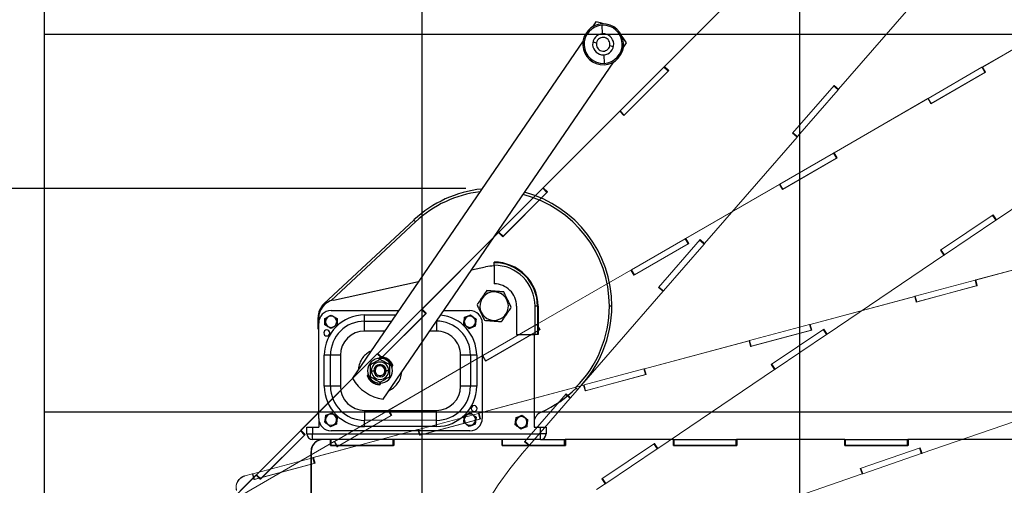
# Paper-space layout 'Sheet9' of a CAD drawing. Header units: inches. Extents: x 2.34 to 9.39, y 0.52 to 7.47.
# Tile 28 of 32: x 4.06 to 5.8, y 5.19 to 6.01. Entities that reach past the tile are written whole.
import ezdxf

# ---------------------------------------------------------------- set-up
doc = ezdxf.new("R2010")
doc.units = ezdxf.units.IN
doc.header["$MEASUREMENT"] = 0
doc.linetypes.add('PHANTOM', pattern=[0.5, 0.25, -0.05, 0.05, -0.05, 0.05, -0.05])
doc.layers.add('FORMAT', color=7, linetype='Continuous')
doc.styles.add('SLDTEXTSTYLE0', font='TXT', dxfattribs={"width": 0.75})
doc.dimstyles.new('SLDDIMSTYLE11', dxfattribs={"dimtxt": 0.104167, "dimasz": 0.13, "dimexe": 0, "dimexo": 0.0625, "dimgap": 0.026042, "dimtad": 0, "dimtih": 1, "dimtoh": 1, "dimdec": 1, "dimlfac": 18, "dimrnd": 1e-09, "dimzin": 12, "dimdsep": 46, "dimtxsty": 'SLDTEXTSTYLE0', "dimsah": 1, "dimcen": 0.09, "dimadec": 0, "dimazin": 3, "dimtfac": 1, "dimtdec": 1, "dimtofl": 0, "dimtmove": 0, "dimatfit": 3, "dimfxl": 1, "dimfrac": 2, "dimtolj": 1, "dimtzin": 12, "dimarcsym": 0})

# ---------------------------------------------------------------- blocks, each defined once
blk = doc.blocks.new('_D_76')
at = {"layer": 'FORMAT', "color": 7}
for p, q in [((5.9692, 6.7509), (3.1807, 6.7509)), ((3.3057, 6.7509), (3.3057, 5.1785)), ((3.1518, 5.1574), (3.1201, 5.1574)), ((3.1201, 5.1574), (3.1201, 4.9919)), ((3.4596, 5.1574), (3.4913, 5.1574)), ((3.4913, 5.1574), (3.4913, 4.9919)), ((3.1201, 4.9919), (3.1518, 4.9919)), ((3.4913, 4.9919), (3.4596, 4.9919)), ((3.3057, 1.9861), (3.3057, 4.8319)), ((4.0576, 1.9861), (3.1807, 1.9861))]:
    blk.add_line(p, q, dxfattribs=at)
for points in [[(3.3057, 6.7509), (3.2857, 6.6209), (3.3257, 6.6209)], [(3.3057, 1.9861), (3.3257, 2.1161), (3.2857, 2.1161)]]:
    blk.add_solid(points, dxfattribs=at)
at = {"layer": 'FORMAT', "color": 7, "char_height": 0.10417, "attachment_point": 1, "style": 'SLDTEXTSTYLE0'}
for s, insert in [('2178', (3.1518, 5.1261)), ('85.8', (3.1711, 4.9661))]:
    blk.add_mtext(s, dxfattribs=dict(at, insert=insert))
blk = doc.blocks.new('_D_78')
at = {"layer": 'FORMAT', "color": 7}
for p, q in [((4.8516, 5.714), (3.553, 5.714)), ((3.678, 5.714), (3.678, 4.5406)), ((3.524, 4.5195), (3.4923, 4.5195)), ((3.4923, 4.5195), (3.4923, 4.354)), ((3.8319, 4.5195), (3.8636, 4.5195)), ((3.8636, 4.5195), (3.8636, 4.354)), ((3.4923, 4.354), (3.524, 4.354)), ((3.8636, 4.354), (3.8319, 4.354)), ((3.678, 1.9861), (3.678, 4.194)), ((4.0576, 1.9861), (3.553, 1.9861))]:
    blk.add_line(p, q, dxfattribs=at)
for points in [[(3.678, 5.714), (3.658, 5.584), (3.698, 5.584)], [(3.678, 1.9861), (3.698, 2.1161), (3.658, 2.1161)]]:
    blk.add_solid(points, dxfattribs=at)
at = {"layer": 'FORMAT', "color": 7, "char_height": 0.10417, "attachment_point": 1, "style": 'SLDTEXTSTYLE0'}
for s, insert in [('1704', (3.524, 4.4883)), ('67.1', (3.5433, 4.3283))]:
    blk.add_mtext(s, dxfattribs=dict(at, insert=insert))

psp = doc.layouts.new('Sheet9')

# ---------------------------------------------------------------- linework, layer by layer
at = {"color": 7, "linetype": 'Continuous'}
for p, q in [((4.10756, 1.98613), (4.10756, 7.31946)), ((4.77422, 1.98613), (4.77422, 7.31946)), ((5.44089, 1.98613), (5.44089, 7.31946)), ((4.10756, 5.98613), (7.44089, 5.98613)), ((4.10756, 5.31946), (7.44089, 5.31946))]:
    psp.add_line(p, q, dxfattribs=at)
at = {"color": 7, "linetype": 'PHANTOM', "lineweight": 18}
for p, q in [((5.50951, 5.88879), (5.67275, 6.07658)), ((5.33703, 6.06377), (5.20206, 5.92881)), ((5.33725, 6.06399), (5.20229, 5.92903)), ((5.92891, 6.02345), (5.76362, 5.92802)), ((5.92918, 6.02361), (5.76389, 5.92818)), ((5.12399, 5.85073), (5.20134, 5.92809)), ((5.20134, 5.92809), (5.20191, 5.92866)), ((5.20871, 5.92072), (5.20134, 5.92809)), ((5.20206, 5.92881), (5.20191, 5.92866)), ((5.20928, 5.92129), (5.20191, 5.92866)), ((5.20206, 5.92881), (5.20229, 5.92903)), ((5.20206, 5.92881), (5.20943, 5.92144)), ((5.20229, 5.92903), (5.20966, 5.92167)), ((5.66799, 5.87281), (5.76273, 5.92751)), ((5.76273, 5.92751), (5.76343, 5.92791)), ((5.76794, 5.91849), (5.76273, 5.92751)), ((5.76362, 5.92802), (5.76343, 5.92791)), ((5.76864, 5.91889), (5.76343, 5.92791)), ((5.76362, 5.92802), (5.76389, 5.92818)), ((5.76362, 5.92802), (5.76882, 5.919)), ((5.76389, 5.92818), (5.7691, 5.91916)), ((5.20966, 5.92167), (5.13065, 5.84267)), ((5.13135, 5.84337), (5.20871, 5.92072)), ((5.20871, 5.92072), (5.20928, 5.92129)), ((5.20943, 5.92144), (5.20928, 5.92129)), ((5.20943, 5.92144), (5.20966, 5.92167)), ((5.7691, 5.91916), (5.67234, 5.86329)), ((5.6732, 5.86379), (5.76794, 5.91849)), ((5.76794, 5.91849), (5.76864, 5.91889)), ((5.76882, 5.919), (5.76864, 5.91889)), ((5.76882, 5.919), (5.7691, 5.91916)), ((5.42836, 5.81131), (5.50165, 5.89563)), ((5.50864, 5.8878), (5.50078, 5.89463)), ((5.50917, 5.88841), (5.50131, 5.89524)), ((5.50165, 5.89563), (5.50951, 5.88879)), ((5.43687, 5.80524), (5.50864, 5.8878)), ((5.50864, 5.8878), (5.50917, 5.88841)), ((5.50917, 5.88841), (5.5094, 5.88868)), ((5.50929, 5.88857), (5.50951, 5.88879)), ((5.66686, 5.87216), (5.50157, 5.77673)), ((5.66714, 5.87232), (5.50184, 5.77688)), ((5.66713, 5.87232), (5.66686, 5.87216)), ((5.66686, 5.87216), (5.66714, 5.87232)), ((5.66713, 5.87232), (5.66725, 5.87238)), ((5.66713, 5.87231), (5.66713, 5.87232)), ((5.67234, 5.86329), (5.66714, 5.87232)), ((5.66725, 5.87238), (5.66799, 5.87281)), ((5.67246, 5.86336), (5.66725, 5.87238)), ((5.6732, 5.86379), (5.66799, 5.87281)), ((5.67234, 5.8633), (5.67246, 5.86336)), ((5.67235, 5.8633), (5.67234, 5.8633)), ((5.67246, 5.86336), (5.6732, 5.86379)), ((5.12306, 5.84981), (4.9881, 5.71485)), ((5.12329, 5.85003), (4.98833, 5.71507)), ((5.12329, 5.85003), (5.12306, 5.84981)), ((5.12306, 5.84981), (5.12329, 5.85003)), ((5.12329, 5.85003), (5.12338, 5.85013)), ((5.12329, 5.85003), (5.12329, 5.85003)), ((5.13065, 5.84267), (5.12329, 5.85003)), ((5.12338, 5.85013), (5.12399, 5.85073)), ((5.13075, 5.84276), (5.12338, 5.85013)), ((5.13135, 5.84337), (5.12399, 5.85073)), ((5.13065, 5.84267), (5.13075, 5.84276)), ((5.13066, 5.84267), (5.13065, 5.84267)), ((5.13075, 5.84276), (5.13135, 5.84337)), ((5.43622, 5.80447), (5.42836, 5.81131)), ((5.43622, 5.80449), (5.42837, 5.81132)), ((5.43631, 5.80459), (5.42845, 5.81142)), ((5.43687, 5.80524), (5.42902, 5.81207)), ((5.43631, 5.80459), (5.43687, 5.80524)), ((5.27298, 5.61668), (5.43622, 5.80447)), ((5.43621, 5.80448), (5.43622, 5.80449)), ((5.43622, 5.80449), (5.43631, 5.80459)), ((5.78818, 5.6585), (5.99446, 5.79765)), ((5.40594, 5.72152), (5.50068, 5.77622)), ((5.50068, 5.77622), (5.50138, 5.77662)), ((5.50589, 5.76719), (5.50068, 5.77622)), ((5.50157, 5.77673), (5.50138, 5.77662)), ((5.50659, 5.7676), (5.50138, 5.77662)), ((5.50157, 5.77673), (5.50184, 5.77688)), ((5.50157, 5.77673), (5.50677, 5.7677)), ((5.50184, 5.77688), (5.50705, 5.76786)), ((5.50705, 5.76786), (5.41029, 5.712)), ((5.41115, 5.7125), (5.50589, 5.76719)), ((5.50589, 5.76719), (5.50659, 5.7676)), ((5.50677, 5.7677), (5.50659, 5.7676)), ((5.50677, 5.7677), (5.50705, 5.76786)), ((5.40481, 5.72086), (5.23952, 5.62543)), ((5.40509, 5.72102), (5.23979, 5.62559)), ((5.40509, 5.72102), (5.40481, 5.72086)), ((5.40481, 5.72086), (5.40509, 5.72102)), ((5.40509, 5.72102), (5.4052, 5.72109)), ((5.40509, 5.72102), (5.40509, 5.72102)), ((5.41029, 5.712), (5.40509, 5.72102)), ((5.4052, 5.72109), (5.40594, 5.72152)), ((5.41041, 5.71207), (5.4052, 5.72109)), ((5.41115, 5.7125), (5.40594, 5.72152)), ((4.91003, 5.63677), (4.98738, 5.71412)), ((4.99569, 5.7077), (4.91669, 5.6287)), ((4.91739, 5.62941), (4.99475, 5.70676)), ((4.98738, 5.71412), (4.98795, 5.7147)), ((4.99475, 5.70676), (4.98738, 5.71412)), ((4.9881, 5.71485), (4.98795, 5.7147)), ((4.99532, 5.70733), (4.98795, 5.7147)), ((4.9881, 5.71485), (4.98833, 5.71507)), ((4.9881, 5.71485), (4.99547, 5.70748)), ((4.98833, 5.71507), (4.99569, 5.7077)), ((4.99475, 5.70676), (4.99532, 5.70733)), ((4.99547, 5.70748), (4.99532, 5.70733)), ((4.99547, 5.70748), (4.99569, 5.7077)), ((5.41029, 5.712), (5.41041, 5.71207)), ((5.4103, 5.712), (5.41029, 5.712)), ((5.41041, 5.71207), (5.41115, 5.7125)), ((5.68974, 5.60466), (5.78236, 5.66714)), ((5.78708, 5.65777), (5.78126, 5.6664)), ((5.78775, 5.65822), (5.78193, 5.66685)), ((5.78236, 5.66714), (5.78818, 5.6585)), ((5.69639, 5.5966), (5.78708, 5.65777)), ((5.78708, 5.65777), (5.78775, 5.65822)), ((5.78775, 5.65822), (5.78804, 5.65842)), ((5.78791, 5.65834), (5.78818, 5.6585)), ((4.9091, 5.63585), (4.77414, 5.50088)), ((4.90933, 5.63607), (4.77436, 5.50111)), ((4.90933, 5.63607), (4.9091, 5.63585)), ((4.9091, 5.63585), (4.90933, 5.63607)), ((4.90933, 5.63607), (4.90942, 5.63616)), ((4.91669, 5.6287), (4.90933, 5.63607)), ((4.91669, 5.6287), (4.90933, 5.63607)), ((4.90942, 5.63616), (4.91003, 5.63677)), ((4.91679, 5.6288), (4.90942, 5.63616)), ((4.91739, 5.62941), (4.91003, 5.63677)), ((4.91669, 5.6287), (4.91679, 5.6288)), ((4.91669, 5.62871), (4.91669, 5.6287)), ((4.91679, 5.6288), (4.91739, 5.62941)), ((5.1439, 5.57022), (5.23863, 5.62492)), ((5.245, 5.61657), (5.14825, 5.56071)), ((5.1491, 5.5612), (5.24384, 5.6159)), ((5.19183, 5.53919), (5.26512, 5.62352)), ((5.20034, 5.53313), (5.27211, 5.61569)), ((5.23863, 5.62492), (5.23933, 5.62532)), ((5.24384, 5.6159), (5.23863, 5.62492)), ((5.23952, 5.62543), (5.23933, 5.62532)), ((5.24454, 5.6163), (5.23933, 5.62532)), ((5.23952, 5.62543), (5.23979, 5.62559)), ((5.23952, 5.62543), (5.24473, 5.61641)), ((5.23979, 5.62559), (5.245, 5.61657)), ((5.24384, 5.6159), (5.24454, 5.6163)), ((5.24473, 5.61641), (5.24454, 5.6163)), ((5.24473, 5.61641), (5.245, 5.61657)), ((5.27211, 5.61569), (5.26425, 5.62252)), ((5.27264, 5.6163), (5.26478, 5.62313)), ((5.26512, 5.62352), (5.27298, 5.61668)), ((5.27211, 5.61569), (5.27264, 5.6163)), ((5.27264, 5.6163), (5.27287, 5.61657)), ((5.27276, 5.61646), (5.27298, 5.61668)), ((5.69556, 5.59602), (5.68974, 5.60466)), ((5.69557, 5.59604), (5.68975, 5.60467)), ((5.69568, 5.59612), (5.68986, 5.60474)), ((5.69639, 5.5966), (5.69057, 5.60522)), ((5.69568, 5.59612), (5.69639, 5.5966)), ((5.93586, 5.60171), (5.7515, 5.55231)), ((5.93617, 5.60179), (5.75181, 5.55239)), ((5.48928, 5.45688), (5.69556, 5.59602)), ((5.69555, 5.59603), (5.69557, 5.59604)), ((5.69557, 5.59604), (5.69568, 5.59612)), ((5.14276, 5.56957), (4.97747, 5.47414)), ((5.14304, 5.56973), (4.97774, 5.47429)), ((5.14304, 5.56973), (5.14276, 5.56957)), ((5.14276, 5.56957), (5.14304, 5.56973)), ((5.14304, 5.56973), (5.14315, 5.5698)), ((5.14824, 5.56071), (5.14304, 5.56973)), ((5.14825, 5.56071), (5.14304, 5.56973)), ((5.14315, 5.5698), (5.1439, 5.57022)), ((5.14836, 5.56077), (5.14315, 5.5698)), ((5.1491, 5.5612), (5.1439, 5.57022)), ((5.14824, 5.56071), (5.14836, 5.56077)), ((5.14825, 5.56071), (5.14824, 5.56071)), ((5.14836, 5.56077), (5.1491, 5.5612)), ((5.64485, 5.52373), (5.75052, 5.55204)), ((5.75052, 5.55204), (5.75129, 5.55225)), ((5.75321, 5.54198), (5.75052, 5.55204)), ((5.7515, 5.55231), (5.75129, 5.55225)), ((5.75399, 5.54219), (5.75129, 5.55225)), ((5.7515, 5.55231), (5.75181, 5.55239)), ((5.7515, 5.55231), (5.7542, 5.54225)), ((5.75181, 5.55239), (5.7545, 5.54233)), ((5.03645, 5.34457), (5.19969, 5.53236)), ((5.19969, 5.53236), (5.19183, 5.53919)), ((5.19969, 5.53238), (5.19184, 5.53921)), ((5.19978, 5.53248), (5.19192, 5.53931)), ((5.20034, 5.53313), (5.19249, 5.53995)), ((5.19968, 5.53237), (5.19969, 5.53238)), ((5.19969, 5.53238), (5.19978, 5.53248)), ((5.19978, 5.53248), (5.20034, 5.53313)), ((5.7545, 5.54233), (5.64659, 5.51341)), ((5.64755, 5.51367), (5.75321, 5.54198)), ((5.75321, 5.54198), (5.75399, 5.54219)), ((5.7542, 5.54225), (5.75399, 5.54219)), ((5.7542, 5.54225), (5.7545, 5.54233)), ((5.64358, 5.52339), (5.45922, 5.47399)), ((5.64389, 5.52347), (5.45953, 5.47407)), ((5.64389, 5.52347), (5.64358, 5.52339)), ((5.64358, 5.52339), (5.64389, 5.52347)), ((5.64389, 5.52347), (5.64402, 5.52351)), ((5.64389, 5.52347), (5.64389, 5.52347)), ((5.64659, 5.51341), (5.64389, 5.52347)), ((5.64402, 5.52351), (5.64485, 5.52373)), ((5.64672, 5.51345), (5.64402, 5.52351)), ((5.64755, 5.51367), (5.64485, 5.52373)), ((5.64659, 5.51341), (5.64672, 5.51345)), ((5.64659, 5.51341), (5.64659, 5.51341)), ((5.64672, 5.51345), (5.64755, 5.51367)), ((4.69607, 5.42281), (4.77342, 5.50016)), ((4.78173, 5.49374), (4.70273, 5.41474)), ((4.70343, 5.41544), (4.78078, 5.4928)), ((4.77342, 5.50016), (4.77399, 5.50073)), ((4.78078, 5.4928), (4.77342, 5.50016)), ((4.77414, 5.50088), (4.77399, 5.50073)), ((4.78135, 5.49337), (4.77399, 5.50073)), ((4.77414, 5.50088), (4.77436, 5.50111)), ((4.77414, 5.50088), (4.7815, 5.49352)), ((4.77436, 5.50111), (4.78173, 5.49374)), ((4.78078, 5.4928), (4.78135, 5.49337)), ((4.7815, 5.49352), (4.78135, 5.49337)), ((4.7815, 5.49352), (4.78173, 5.49374)), ((4.88185, 5.41893), (4.97658, 5.47363)), ((4.98295, 5.46527), (4.8862, 5.40941)), ((4.88706, 5.40991), (4.98179, 5.46461)), ((4.97658, 5.47363), (4.97728, 5.47403)), ((4.98179, 5.46461), (4.97658, 5.47363)), ((4.97747, 5.47414), (4.97728, 5.47403)), ((4.98249, 5.46501), (4.97728, 5.47403)), ((4.97747, 5.47414), (4.97774, 5.47429)), ((4.97747, 5.47414), (4.98268, 5.46512)), ((4.97774, 5.47429), (4.98295, 5.46527)), ((4.98179, 5.46461), (4.98249, 5.46501)), ((4.98268, 5.46512), (4.98249, 5.46501)), ((4.98268, 5.46512), (4.98295, 5.46527)), ((5.35257, 5.44542), (5.45824, 5.47373)), ((5.46223, 5.46401), (5.35431, 5.4351)), ((5.35527, 5.43535), (5.46093, 5.46367)), ((5.39084, 5.40304), (5.48346, 5.46551)), ((5.45824, 5.47373), (5.45902, 5.47394)), ((5.46093, 5.46367), (5.45824, 5.47373)), ((5.45922, 5.47399), (5.45902, 5.47394)), ((5.46171, 5.46388), (5.45902, 5.47394)), ((5.45922, 5.47399), (5.45953, 5.47407)), ((5.45922, 5.47399), (5.46192, 5.46393)), ((5.45953, 5.47407), (5.46223, 5.46401)), ((5.46093, 5.46367), (5.46171, 5.46388)), ((5.46192, 5.46393), (5.46171, 5.46388)), ((5.46192, 5.46393), (5.46223, 5.46401)), ((5.48818, 5.45615), (5.48236, 5.46477)), ((5.48885, 5.4566), (5.48303, 5.46523)), ((5.48346, 5.46551), (5.48928, 5.45688)), ((5.35131, 5.44508), (5.16695, 5.39568)), ((5.35161, 5.44516), (5.16725, 5.39576)), ((5.35161, 5.44516), (5.35131, 5.44508)), ((5.35131, 5.44508), (5.35161, 5.44516)), ((5.35161, 5.44516), (5.35174, 5.44519)), ((5.35431, 5.4351), (5.35161, 5.44516)), ((5.35431, 5.4351), (5.35161, 5.44516)), ((5.35174, 5.44519), (5.35257, 5.44542)), ((5.35444, 5.43513), (5.35174, 5.44519)), ((5.35527, 5.43535), (5.35257, 5.44542)), ((5.39749, 5.39497), (5.48818, 5.45615)), ((5.48818, 5.45615), (5.48885, 5.4566)), ((5.48885, 5.4566), (5.48915, 5.4568)), ((5.48901, 5.45672), (5.48928, 5.45688)), ((4.69546, 5.4222), (4.69607, 5.42281)), ((4.70343, 5.41544), (4.69607, 5.42281)), ((5.35431, 5.4351), (5.35444, 5.43513)), ((5.35431, 5.4351), (5.35431, 5.4351)), ((5.35444, 5.43513), (5.35527, 5.43535)), ((4.69514, 5.42188), (4.56018, 5.28692)), ((4.69536, 5.42211), (4.5604, 5.28714)), ((4.69536, 5.42211), (4.69514, 5.42188)), ((4.69514, 5.42188), (4.69536, 5.42211)), ((4.69536, 5.42211), (4.69546, 5.4222)), ((4.70273, 5.41474), (4.69536, 5.42211)), ((4.70273, 5.41474), (4.69536, 5.42211)), ((4.70282, 5.41484), (4.69546, 5.4222)), ((4.70273, 5.41474), (4.70282, 5.41484)), ((4.70273, 5.41474), (4.70273, 5.41474)), ((4.70282, 5.41484), (4.70343, 5.41544)), ((4.88071, 5.41828), (4.71542, 5.32284)), ((4.88099, 5.41843), (4.71569, 5.323)), ((4.88099, 5.41843), (4.88071, 5.41828)), ((4.88071, 5.41828), (4.88099, 5.41843)), ((4.88099, 5.41843), (4.8811, 5.4185)), ((4.8862, 5.40941), (4.88099, 5.41843)), ((4.8862, 5.40941), (4.88099, 5.41843)), ((4.8811, 5.4185), (4.88185, 5.41893)), ((4.88631, 5.40948), (4.8811, 5.4185)), ((4.88706, 5.40991), (4.88185, 5.41893)), ((4.8862, 5.40942), (4.88619, 5.40941)), ((4.8862, 5.40941), (4.88631, 5.40948)), ((4.88631, 5.40948), (4.88706, 5.40991)), ((5.06029, 5.3671), (5.16596, 5.39541)), ((5.16596, 5.39541), (5.16674, 5.39562)), ((5.16866, 5.38535), (5.16596, 5.39541)), ((5.16695, 5.39568), (5.16674, 5.39562)), ((5.16944, 5.38556), (5.16674, 5.39562)), ((5.16695, 5.39568), (5.16725, 5.39576)), ((5.16695, 5.39568), (5.16964, 5.38561)), ((5.16725, 5.39576), (5.16995, 5.3857)), ((5.19039, 5.25526), (5.39666, 5.3944)), ((5.39666, 5.3944), (5.39084, 5.40304)), ((5.39667, 5.39442), (5.39085, 5.40305)), ((5.39678, 5.39449), (5.39096, 5.40312)), ((5.39749, 5.39497), (5.39167, 5.4036)), ((5.39666, 5.39441), (5.39667, 5.39442)), ((5.39667, 5.39442), (5.39678, 5.39449)), ((5.39678, 5.39449), (5.39749, 5.39497)), ((5.16995, 5.3857), (5.06203, 5.35678)), ((5.06299, 5.35704), (5.16866, 5.38535)), ((5.16866, 5.38535), (5.16944, 5.38556)), ((5.16964, 5.38561), (5.16944, 5.38556)), ((5.16964, 5.38561), (5.16995, 5.3857)), ((5.05903, 5.36676), (4.87467, 5.31736)), ((5.05934, 5.36684), (4.87497, 5.31744)), ((5.05934, 5.36684), (5.05903, 5.36676)), ((5.05903, 5.36676), (5.05934, 5.36684)), ((5.05934, 5.36684), (5.05947, 5.36688)), ((5.06203, 5.35678), (5.05934, 5.36684)), ((5.06203, 5.35678), (5.05934, 5.36684)), ((5.05947, 5.36688), (5.06029, 5.3671)), ((5.06216, 5.35682), (5.05947, 5.36688)), ((5.06299, 5.35704), (5.06029, 5.3671)), ((5.06203, 5.35678), (5.06216, 5.35682)), ((5.06204, 5.35678), (5.06203, 5.35678)), ((5.06216, 5.35682), (5.06299, 5.35704)), ((4.9553, 5.26708), (5.02859, 5.3514)), ((4.96381, 5.26102), (5.03558, 5.34358)), ((5.03558, 5.34358), (5.02773, 5.3504)), ((5.03611, 5.34419), (5.02826, 5.35101)), ((5.02859, 5.3514), (5.03645, 5.34457)), ((5.03558, 5.34358), (5.03611, 5.34419)), ((5.03611, 5.34419), (5.03634, 5.34446)), ((5.03623, 5.34435), (5.03645, 5.34457)), ((4.6198, 5.26764), (4.71454, 5.32233)), ((4.71454, 5.32233), (4.71523, 5.32274)), ((4.71974, 5.31331), (4.71454, 5.32233)), ((4.71542, 5.32284), (4.71523, 5.32274)), ((4.72044, 5.31372), (4.71523, 5.32274)), ((4.71542, 5.32284), (4.71569, 5.323)), ((4.71542, 5.32284), (4.72063, 5.31382)), ((4.71569, 5.323), (4.7209, 5.31398)), ((5.65686, 5.24654), (5.89212, 5.32755)), ((4.7209, 5.31398), (4.62415, 5.25812)), ((4.62501, 5.25862), (4.71974, 5.31331)), ((4.71974, 5.31331), (4.72044, 5.31372)), ((4.72063, 5.31382), (4.72044, 5.31372)), ((4.72063, 5.31382), (4.7209, 5.31398)), ((4.76802, 5.28878), (4.87368, 5.3171)), ((4.87767, 5.30738), (4.76975, 5.27846)), ((4.77071, 5.27872), (4.87638, 5.30704)), ((4.87368, 5.3171), (4.87446, 5.31731)), ((4.87638, 5.30704), (4.87368, 5.3171)), ((4.87467, 5.31736), (4.87446, 5.31731)), ((4.87716, 5.30724), (4.87446, 5.31731)), ((4.87467, 5.31736), (4.87497, 5.31744)), ((4.87467, 5.31736), (4.87736, 5.3073)), ((4.87497, 5.31744), (4.87767, 5.30738)), ((4.87638, 5.30704), (4.87716, 5.30724)), ((4.87736, 5.3073), (4.87716, 5.30724)), ((4.87736, 5.3073), (4.87767, 5.30738)), ((4.4821, 5.20885), (4.55946, 5.2862)), ((4.55946, 5.2862), (4.56003, 5.28677)), ((4.56682, 5.27883), (4.55946, 5.2862)), ((4.56018, 5.28692), (4.56003, 5.28677)), ((4.56739, 5.27941), (4.56003, 5.28677)), ((4.56018, 5.28692), (4.5604, 5.28714)), ((4.56018, 5.28692), (4.56754, 5.27956)), ((4.5604, 5.28714), (4.56777, 5.27978)), ((4.76675, 5.28844), (4.58239, 5.23905)), ((4.76706, 5.28853), (4.5827, 5.23913)), ((4.76706, 5.28853), (4.76675, 5.28844)), ((4.76675, 5.28844), (4.76706, 5.28853)), ((4.76706, 5.28853), (4.76719, 5.28856)), ((4.76975, 5.27847), (4.76706, 5.28853)), ((4.76975, 5.27846), (4.76706, 5.28853)), ((4.76719, 5.28856), (4.76802, 5.28878)), ((4.76988, 5.2785), (4.76719, 5.28856)), ((4.77071, 5.27872), (4.76802, 5.28878)), ((4.61866, 5.26698), (4.45337, 5.17155)), ((4.61894, 5.26714), (4.45364, 5.17171)), ((4.56777, 5.27978), (4.48877, 5.20078)), ((4.48947, 5.20148), (4.56682, 5.27883)), ((4.56682, 5.27883), (4.56739, 5.27941)), ((4.56754, 5.27956), (4.56739, 5.27941)), ((4.56754, 5.27956), (4.56777, 5.27978)), ((4.61894, 5.26714), (4.61866, 5.26698)), ((4.61866, 5.26698), (4.61894, 5.26714)), ((4.61894, 5.26714), (4.61905, 5.26721)), ((4.62415, 5.25812), (4.61894, 5.26714)), ((4.62415, 5.25812), (4.61894, 5.26714)), ((4.61905, 5.26721), (4.6198, 5.26764)), ((4.62426, 5.25819), (4.61905, 5.26721)), ((4.62501, 5.25862), (4.6198, 5.26764)), ((4.76975, 5.27847), (4.76988, 5.2785)), ((4.76976, 5.27847), (4.76975, 5.27847)), ((4.76988, 5.2785), (4.77071, 5.27872)), ((4.96316, 5.26025), (4.9553, 5.26708)), ((4.96316, 5.26027), (4.95531, 5.26709)), ((4.96325, 5.26037), (4.9554, 5.26719)), ((4.96381, 5.26102), (4.95596, 5.26784)), ((4.62415, 5.25812), (4.62426, 5.25819)), ((4.62415, 5.25812), (4.62415, 5.25812)), ((4.62426, 5.25819), (4.62501, 5.25862)), ((4.9511, 5.24637), (4.96316, 5.26025)), ((4.96315, 5.26025), (4.96316, 5.26027)), ((4.96316, 5.26027), (4.96325, 5.26037)), ((4.96325, 5.26037), (4.96381, 5.26102)), ((5.09194, 5.20141), (5.18456, 5.26389)), ((5.0986, 5.19335), (5.18928, 5.25453)), ((5.18928, 5.25453), (5.18347, 5.26315)), ((5.18995, 5.25498), (5.18414, 5.2636)), ((5.18456, 5.26389), (5.19039, 5.25526)), ((5.18928, 5.25453), (5.18995, 5.25498)), ((5.18995, 5.25498), (5.19025, 5.25518)), ((5.19011, 5.2551), (5.19039, 5.25526)), ((5.54783, 5.22001), (5.65347, 5.25639)), ((5.6556, 5.24612), (5.65221, 5.25596)), ((5.65637, 5.24638), (5.65298, 5.25622)), ((5.65347, 5.25639), (5.65686, 5.24654)), ((4.47574, 5.21047), (4.5814, 5.23878)), ((4.5814, 5.23878), (4.58218, 5.23899)), ((4.5841, 5.22872), (4.5814, 5.23878)), ((4.58239, 5.23905), (4.58218, 5.23899)), ((4.58488, 5.22893), (4.58218, 5.23899)), ((4.58239, 5.23905), (4.5827, 5.23913)), ((4.5827, 5.23913), (4.58539, 5.22906)), ((5.55217, 5.2105), (5.6556, 5.24612)), ((5.6556, 5.24612), (5.65637, 5.24638)), ((5.65637, 5.24638), (5.6567, 5.2465)), ((5.65655, 5.24646), (5.65686, 5.24654)), ((4.58539, 5.22906), (4.47748, 5.20015)), ((4.47844, 5.20041), (4.5841, 5.22872)), ((4.5841, 5.22872), (4.58488, 5.22893)), ((4.58509, 5.22898), (4.58488, 5.22893)), ((4.58509, 5.22898), (4.58539, 5.22906)), ((5.55122, 5.21016), (5.54783, 5.22001)), ((5.55123, 5.21018), (5.54784, 5.22002)), ((5.55136, 5.21022), (5.54797, 5.22006)), ((5.55217, 5.2105), (5.54878, 5.22034)), ((4.48118, 5.20792), (4.34621, 5.07296)), ((4.4814, 5.20814), (4.34644, 5.07318)), ((4.45204, 5.20123), (4.45204, 5.20123)), ((4.46137, 5.20662), (4.46168, 5.2067)), ((4.46138, 5.20662), (4.46137, 5.20662)), ((4.47478, 5.21021), (4.46138, 5.20662)), ((4.47478, 5.21021), (4.46168, 5.2067)), ((4.47447, 5.21013), (4.47478, 5.21021)), ((4.47478, 5.21021), (4.47491, 5.21025)), ((4.47748, 5.20015), (4.47478, 5.21021)), ((4.47748, 5.20015), (4.47478, 5.21021)), ((4.47491, 5.21025), (4.47574, 5.21047)), ((4.47761, 5.20018), (4.47491, 5.21025)), ((4.47844, 5.20041), (4.47574, 5.21047)), ((4.47748, 5.20015), (4.47747, 5.20015)), ((4.47748, 5.20015), (4.47761, 5.20018)), ((4.47761, 5.20018), (4.47844, 5.20041)), ((4.4814, 5.20815), (4.48118, 5.20792)), ((4.48118, 5.20792), (4.4814, 5.20814)), ((4.4814, 5.20815), (4.4815, 5.20824)), ((4.48877, 5.20078), (4.4814, 5.20815)), ((4.48877, 5.20078), (4.4814, 5.20814)), ((4.4815, 5.20824), (4.4821, 5.20885)), ((4.48886, 5.20088), (4.4815, 5.20824)), ((4.48947, 5.20148), (4.4821, 5.20885)), ((4.48877, 5.20078), (4.48886, 5.20088)), ((4.48877, 5.20078), (4.48877, 5.20078)), ((4.48886, 5.20088), (4.48947, 5.20148)), ((5.09777, 5.19278), (5.09194, 5.20141)), ((5.09777, 5.1928), (5.09195, 5.20142)), ((5.09788, 5.19287), (5.09207, 5.2015)), ((5.0986, 5.19335), (5.09278, 5.20198)), ((5.31596, 5.12915), (5.55122, 5.21016)), ((5.55122, 5.21017), (5.55123, 5.21018)), ((5.55123, 5.21018), (5.55136, 5.21022)), ((5.55136, 5.21022), (5.55217, 5.2105)), ((5.08252, 5.1825), (5.09777, 5.19278)), ((5.09776, 5.19279), (5.09777, 5.1928)), ((5.09777, 5.1928), (5.09788, 5.19287)), ((5.09788, 5.19287), (5.0986, 5.19335))]:
    psp.add_line(p, q, dxfattribs=at)
at = {"color": 7, "linetype": 'Continuous', "lineweight": 25}
for p, q in [((5.08129, 6.00765), (5.07542, 5.99908)), ((5.0931, 5.98672), (5.09236, 6.00177)), ((5.05845, 5.97426), (4.65131, 5.37893)), ((5.06039, 5.96649), (5.05797, 5.96637)), ((5.07591, 5.97236), (5.0823, 5.97087)), ((5.11213, 5.96394), (5.10574, 5.96543)), ((5.12764, 5.96981), (5.13006, 5.96993)), ((5.12959, 5.96204), (5.13545, 5.97061)), ((5.09493, 5.94958), (5.09568, 5.93453)), ((4.70547, 5.34189), (5.11261, 5.93722)), ((4.6012, 5.51021), (4.75985, 5.65817)), ((4.76283, 5.65497), (4.61371, 5.51589)), ((4.76283, 5.65497), (4.75985, 5.65817)), ((4.90156, 5.58277), (4.90156, 5.58386)), ((4.90156, 5.5784), (4.90156, 5.58277)), ((4.86149, 5.57003), (4.88652, 5.57547)), ((4.90156, 5.5784), (4.90157, 5.54559)), ((4.6177, 5.51703), (4.76811, 5.54973)), ((4.92424, 5.51712), (4.92522, 5.5176)), ((4.61373, 5.49829), (4.73295, 5.49831)), ((4.81246, 5.49833), (4.8587, 5.49834)), ((4.87891, 5.49531), (4.87792, 5.49484)), ((4.94094, 5.50622), (4.94095, 5.45592)), ((4.97813, 5.50623), (4.97375, 5.50623)), ((4.97376, 5.45592), (4.97375, 5.50623)), ((4.97813, 5.50623), (4.97813, 5.45592)), ((4.97922, 5.50623), (4.97813, 5.50623)), ((4.97922, 5.50623), (4.97923, 5.45592)), ((5.10936, 5.50625), (5.10498, 5.50625)), ((4.59077, 5.46548), (4.59077, 5.48621)), ((4.59189, 5.48621), (4.59077, 5.48621)), ((4.59186, 5.48496), (4.59187, 5.47642)), ((4.5919, 5.308), (4.59187, 5.47642)), ((4.6028, 5.47861), (4.6028, 5.48421)), ((4.6039, 5.47861), (4.6028, 5.47861)), ((4.6028, 5.47301), (4.6028, 5.47861)), ((4.62358, 5.47861), (4.62467, 5.47861)), ((4.62467, 5.48421), (4.62467, 5.47861)), ((4.62467, 5.47861), (4.62468, 5.47301)), ((4.67279, 5.49065), (4.72772, 5.49066)), ((4.67279, 5.47971), (4.67279, 5.49065)), ((4.67279, 5.47971), (4.72024, 5.47972)), ((4.6728, 5.46221), (4.67279, 5.47971)), ((4.79965, 5.4796), (4.79966, 5.46224)), ((4.84935, 5.48662), (4.85453, 5.48876)), ((4.85453, 5.48876), (4.85971, 5.4909)), ((4.85495, 5.48775), (4.85453, 5.48876)), ((4.88058, 5.47647), (4.88061, 5.30805)), ((4.59187, 5.46548), (4.59077, 5.46548)), ((4.70827, 5.46222), (4.6728, 5.46221)), ((4.79966, 5.46224), (4.78777, 5.46223)), ((4.86289, 5.46854), (4.85771, 5.4664)), ((4.86247, 5.46955), (4.86289, 5.46854)), ((4.86806, 5.47068), (4.86289, 5.46854)), ((4.94095, 5.45592), (4.97376, 5.45592)), ((4.97241, 5.45592), (4.97244, 5.29276)), ((4.97813, 5.45592), (4.97376, 5.45592)), ((4.97923, 5.45592), (4.97813, 5.45592)), ((4.61265, 5.41955), (4.60172, 5.41955)), ((4.60173, 5.36487), (4.60172, 5.41955)), ((4.63015, 5.41956), (4.61265, 5.41955)), ((4.61266, 5.36487), (4.61265, 5.41955)), ((4.63015, 5.41956), (4.63016, 5.36487)), ((4.70041, 5.41683), (4.6985, 5.41404)), ((4.69919, 5.41408), (4.7007, 5.41628)), ((4.7125, 5.41028), (4.71373, 5.41209)), ((4.85981, 5.4196), (4.84231, 5.41959)), ((4.84232, 5.36491), (4.84231, 5.41959)), ((4.85981, 5.4196), (4.85982, 5.36491)), ((4.87075, 5.4196), (4.85981, 5.4196)), ((4.87075, 5.4196), (4.87076, 5.36492)), ((4.68265, 5.40233), (4.68265, 5.39222)), ((4.68476, 5.39222), (4.68265, 5.39222)), ((4.68265, 5.39222), (4.68265, 5.38212)), ((4.68476, 5.39222), (4.68921, 5.39223)), ((4.70509, 5.39945), (4.70632, 5.40125)), ((4.71554, 5.39223), (4.71108, 5.39223)), ((4.71554, 5.39223), (4.71765, 5.39223)), ((4.71765, 5.39223), (4.71764, 5.40233)), ((4.71765, 5.38213), (4.71765, 5.39223)), ((4.72236, 5.40146), (4.72086, 5.39926)), ((4.72107, 5.3986), (4.72298, 5.4014)), ((4.72261, 5.40085), (4.72236, 5.40146)), ((4.67923, 5.38585), (4.67732, 5.38306)), ((4.67769, 5.3836), (4.67793, 5.38299)), ((4.67793, 5.38299), (4.67944, 5.38519)), ((4.69521, 5.38501), (4.69398, 5.3832)), ((4.61266, 5.36487), (4.60173, 5.36487)), ((4.63016, 5.36487), (4.61266, 5.36487)), ((4.69016, 5.36974), (4.69032, 5.37026)), ((4.69608, 5.36851), (4.69592, 5.36799)), ((4.7011, 5.37038), (4.6996, 5.36817)), ((4.69988, 5.36762), (4.70179, 5.37042)), ((4.85982, 5.36491), (4.84232, 5.36491)), ((4.87076, 5.36492), (4.85982, 5.36491)), ((5.04535, 5.36249), (5.04543, 5.36241)), ((5.04535, 5.36249), (5.04535, 5.36248)), ((5.04535, 5.36248), (5.0462, 5.36163)), ((5.04853, 5.35932), (5.04543, 5.36241)), ((4.67282, 5.32223), (4.79968, 5.32225)), ((4.67282, 5.32223), (4.67282, 5.30473)), ((4.79968, 5.30476), (4.79968, 5.32225)), ((4.5919, 5.308), (4.5919, 5.29269)), ((4.60441, 5.31378), (4.60959, 5.31592)), ((4.60959, 5.31592), (4.61477, 5.31806)), ((4.61001, 5.31491), (4.60959, 5.31592)), ((4.79968, 5.30476), (4.67282, 5.30473)), ((4.67283, 5.2938), (4.67282, 5.30473)), ((4.79968, 5.29382), (4.79968, 5.30476)), ((4.84938, 5.31383), (4.85456, 5.31597)), ((4.85456, 5.31597), (4.85974, 5.31811)), ((4.85498, 5.31496), (4.85456, 5.31597)), ((4.94037, 5.30947), (4.94555, 5.31161)), ((4.94555, 5.31161), (4.95073, 5.31375)), ((4.94597, 5.3106), (4.94555, 5.31161)), ((4.57112, 5.28066), (4.57112, 5.29269)), ((4.57112, 5.29269), (4.58096, 5.29269)), ((4.58096, 5.29269), (4.58096, 5.28066)), ((4.58096, 5.29269), (4.5919, 5.29269)), ((4.61795, 5.29571), (4.61277, 5.29357)), ((4.85874, 5.28617), (4.61377, 5.28613)), ((4.61753, 5.29672), (4.61795, 5.29571)), ((4.62312, 5.29785), (4.61795, 5.29571)), ((4.79968, 5.29382), (4.67283, 5.2938)), ((4.86292, 5.29575), (4.85774, 5.29361)), ((4.8625, 5.29676), (4.86292, 5.29575)), ((4.86809, 5.29789), (4.86292, 5.29575)), ((4.9539, 5.29139), (4.94873, 5.28925)), ((4.95349, 5.2924), (4.9539, 5.29139)), ((4.95908, 5.29353), (4.9539, 5.29139)), ((4.97244, 5.29276), (4.98341, 5.29276)), ((4.98341, 5.28073), (4.98341, 5.29276)), ((4.98341, 5.29276), (4.99325, 5.29276)), ((4.99325, 5.29276), (4.99326, 5.28073)), ((4.57112, 5.28066), (4.58096, 5.28066)), ((4.58096, 5.28066), (4.98341, 5.28073)), ((4.58097, 5.27082), (4.58096, 5.28066)), ((4.98342, 5.27089), (4.58097, 5.27082)), ((4.58869, 5.26803), (4.58869, 5.26803)), ((4.5991, 5.27082), (4.59942, 5.27082)), ((4.61298, 5.27082), (4.59942, 5.27082)), ((4.61266, 5.27082), (4.61298, 5.27082)), ((4.61298, 5.2604), (4.61298, 5.27082)), ((4.61298, 5.2604), (4.61298, 5.27082)), ((4.61312, 5.2604), (4.61312, 5.27082)), ((4.61398, 5.2604), (4.61397, 5.27082)), ((4.72337, 5.26042), (4.72337, 5.27084)), ((4.72418, 5.26042), (4.72417, 5.27084)), ((4.72439, 5.27084), (4.7247, 5.27084)), ((4.91557, 5.27087), (4.7247, 5.27084)), ((4.7247, 5.27084), (4.72471, 5.26042)), ((4.91525, 5.27087), (4.91557, 5.27087)), ((4.91557, 5.26046), (4.91557, 5.27087)), ((4.91557, 5.26046), (4.91557, 5.27087)), ((4.91571, 5.26046), (4.9157, 5.27087)), ((4.91656, 5.26046), (4.91656, 5.27087)), ((4.99326, 5.28073), (4.98341, 5.28073)), ((4.98342, 5.27089), (4.98341, 5.28073)), ((4.98342, 5.27089), (5.02595, 5.27089)), ((5.02596, 5.26048), (5.02595, 5.27089)), ((5.02595, 5.27089), (5.02676, 5.27089)), ((5.02676, 5.26048), (5.02676, 5.27089)), ((5.02697, 5.27089), (5.02676, 5.27089)), ((5.21784, 5.27093), (5.02697, 5.27089)), ((5.02697, 5.27089), (5.02729, 5.27089)), ((5.02697, 5.27089), (5.02698, 5.26048)), ((5.21816, 5.27093), (5.02729, 5.27089)), ((5.02729, 5.27089), (5.02729, 5.26048)), ((5.21816, 5.27093), (5.21784, 5.27093)), ((5.21784, 5.27093), (5.21816, 5.27093)), ((5.21816, 5.26051), (5.21816, 5.27093)), ((5.21816, 5.27093), (5.21829, 5.27093)), ((5.21816, 5.26051), (5.21816, 5.27093)), ((5.21829, 5.26051), (5.21829, 5.27093)), ((5.21829, 5.27093), (5.21915, 5.27093)), ((5.21915, 5.27093), (5.32854, 5.27095)), ((5.21915, 5.26051), (5.21915, 5.27093)), ((5.32854, 5.26053), (5.32854, 5.27095)), ((5.32854, 5.27095), (5.32935, 5.27095)), ((5.32935, 5.26053), (5.32935, 5.27095)), ((5.32956, 5.27095), (5.32935, 5.27095)), ((5.52043, 5.27098), (5.32956, 5.27095)), ((5.32956, 5.27095), (5.32988, 5.27094)), ((5.32956, 5.27095), (5.32956, 5.26053)), ((5.52074, 5.27098), (5.32988, 5.27094)), ((5.32988, 5.27094), (5.32988, 5.26053)), ((5.52074, 5.27098), (5.52043, 5.27098)), ((5.52043, 5.27098), (5.52074, 5.27098)), ((5.52075, 5.26056), (5.52074, 5.27098)), ((5.52074, 5.27098), (5.52088, 5.27098)), ((5.52075, 5.26056), (5.52074, 5.27098)), ((5.52088, 5.26056), (5.52088, 5.27098)), ((5.52088, 5.27098), (5.52174, 5.27098)), ((5.52174, 5.27098), (5.63113, 5.271)), ((5.52174, 5.26056), (5.52174, 5.27098)), ((5.63113, 5.26058), (5.63113, 5.271)), ((5.63113, 5.271), (5.63194, 5.271)), ((5.63194, 5.26058), (5.63194, 5.271)), ((5.63215, 5.271), (5.63194, 5.271)), ((5.82302, 5.27103), (5.63215, 5.271)), ((5.63215, 5.271), (5.63247, 5.271)), ((5.63215, 5.271), (5.63215, 5.26058)), ((5.82333, 5.27103), (5.63247, 5.271)), ((5.63247, 5.271), (5.63247, 5.26058)), ((4.57829, 5.16498), (4.57828, 5.24998)), ((4.57828, 5.24998), (4.5786, 5.24998)), ((4.57828, 5.24998), (4.5783, 5.16581)), ((4.57828, 5.24998), (4.57828, 5.24998)), ((4.5786, 5.24998), (4.57861, 5.16581)), ((4.72471, 5.26042), (4.61298, 5.2604)), ((4.61298, 5.2604), (4.61312, 5.2604)), ((4.61298, 5.2604), (4.61298, 5.2604)), ((4.61312, 5.2604), (4.61398, 5.2604)), ((4.61398, 5.2604), (4.72337, 5.26042)), ((4.72337, 5.26042), (4.72418, 5.26042)), ((4.72439, 5.26042), (4.72418, 5.26042)), ((4.72439, 5.26042), (4.72471, 5.26042)), ((5.02729, 5.26048), (4.91557, 5.26046)), ((4.91557, 5.26046), (4.91571, 5.26046)), ((4.91557, 5.26046), (4.91557, 5.26046)), ((4.91571, 5.26046), (4.91656, 5.26046)), ((4.91656, 5.26046), (5.02596, 5.26048)), ((5.02596, 5.26048), (5.02676, 5.26048)), ((5.02698, 5.26048), (5.02676, 5.26048)), ((5.02698, 5.26048), (5.02729, 5.26048)), ((5.32988, 5.26053), (5.21816, 5.26051)), ((5.21816, 5.26051), (5.21829, 5.26051)), ((5.21816, 5.26051), (5.21816, 5.26051)), ((5.21829, 5.26051), (5.21915, 5.26051)), ((5.21915, 5.26051), (5.32854, 5.26053)), ((5.32854, 5.26053), (5.32935, 5.26053)), ((5.32956, 5.26053), (5.32935, 5.26053)), ((5.32956, 5.26053), (5.32988, 5.26053)), ((5.63247, 5.26058), (5.52075, 5.26056)), ((5.52075, 5.26056), (5.52088, 5.26056)), ((5.52075, 5.26056), (5.52075, 5.26056)), ((5.52088, 5.26056), (5.52174, 5.26056)), ((5.52174, 5.26056), (5.63113, 5.26058)), ((5.63113, 5.26058), (5.63194, 5.26058)), ((5.63215, 5.26058), (5.63194, 5.26058)), ((5.63215, 5.26058), (5.63247, 5.26058))]:
    psp.add_line(p, q, dxfattribs=at)
at = {"color": 7, "linetype": 'Continuous', "lineweight": 25, "flags": 128}
for points in [[(5.0948, 6.00423), (5.08957, 6.00587), (5.08129, 6.00765)], [(5.13545, 5.97061), (5.13078, 5.97768), (5.12736, 5.98197)], [(4.68501, 5.37283), (4.68464, 5.37321), (4.68418, 5.37351)], [(4.69462, 5.36847), (4.69562, 5.36826), (4.69598, 5.3682)]]:
    psp.add_lwpolyline(points, dxfattribs=at)
at = {"color": 7, "linetype": 'Continuous', "lineweight": 25}
for centre, radius, start, end in [((5.09402, 5.96815), 0.03609, 2.82164, 182.82164), ((5.09402, 5.96815), 0.03366, 92.82164, 182.82164), ((5.09402, 5.96815), 0.03366, 2.82164, 92.82164), ((5.09402, 5.96815), 0.01859, 92.82164, 182.82164), ((5.09402, 5.96815), 0.01203, 346.91981, 166.91981), ((5.09402, 5.96815), 0.01859, 2.82164, 92.82164), ((5.09402, 5.96815), 0.03609, 182.82164, 2.82164), ((5.09402, 5.96815), 0.03366, 182.82164, 272.82164), ((5.09402, 5.96815), 0.01859, 182.82164, 272.82164), ((5.09402, 5.96815), 0.01203, 166.91981, 346.91981), ((5.09402, 5.96815), 0.01859, 272.82164, 2.82164), ((5.09402, 5.96815), 0.03366, 272.82164, 2.82164), ((4.90157, 5.50622), 0.20779, 96.05062, 133.00434), ((4.90157, 5.50622), 0.20341, 97.10834, 133.00434), ((4.90157, 5.50622), 0.20341, 0.01, 75.49245), ((4.90157, 5.50622), 0.20779, 0.01, 75.05734), ((4.90157, 5.50622), 0.07765, 0.01, 90.01), ((4.90157, 5.50622), 0.07655, 0.01, 90.01), ((4.90157, 5.50622), 0.07087, 90.01, 102.26428), ((4.90157, 5.50622), 0.07218, 0.01, 90.01), ((4.90157, 5.50622), 0.03937, 0.01, 90.01), ((4.90157, 5.50622), 0.02515, 25.69285, 205.69285), ((4.62358, 5.48621), 0.03281, 133.00434, 180.01), ((4.62467, 5.48497), 0.03281, 102.26428, 180.01), ((4.90157, 5.50622), 0.02515, 205.69285, 25.69285), ((4.61374, 5.47642), 0.02187, 90.01, 180.01), ((4.85871, 5.47646), 0.02187, 0.01, 90.01), ((4.90157, 5.50622), 0.20341, 315.01, 0.01), ((4.90157, 5.50622), 0.20779, 315.01, 0.01), ((4.6728, 5.41956), 0.07108, 90.01, 180.01), ((4.61374, 5.47861), 0.00984, 0.01, 180.01), ((4.61374, 5.47861), 0.00984, 180.01, 0.01), ((4.6728, 5.41956), 0.06015, 90.01, 180.01), ((4.79966, 5.41959), 0.06015, 0.01, 90.01), ((4.79966, 5.41959), 0.07108, 0.01, 84.10561), ((4.85871, 5.47865), 0.00984, 112.45828, 292.45828), ((4.85871, 5.47865), 0.00984, 292.45828, 112.45828), ((4.60609, 5.45892), 0.00525, 0.01, 180.01), ((4.60609, 5.45892), 0.00525, 180.01, 0.01), ((4.6728, 5.41956), 0.04265, 90.01, 180.01), ((4.79966, 5.41959), 0.04265, 0.01, 90.01), ((4.70015, 5.39223), 0.03828, 114.62937, 142.83699), ((4.70015, 5.39223), 0.03828, 142.83699, 176.6348), ((4.70015, 5.39223), 0.02187, 0.01, 180.01), ((4.70015, 5.39223), 0.01539, 0.01, 180.01), ((4.70015, 5.39223), 0.02461, 21.8831, 89.38107), ((4.70015, 5.39223), 0.02406, 55.63208, 88.68782), ((4.70015, 5.39223), 0.02406, 22.57635, 55.63208), ((4.70015, 5.39223), 0.02187, 180.01, 0.01), ((4.70015, 5.39223), 0.01539, 180.01, 0.01), ((4.70015, 5.39223), 0.01094, 0.01, 180.01), ((4.70015, 5.39223), 0.01094, 180.01, 0.01), ((4.70015, 5.39223), 0.00875, 55.63208, 235.63208), ((4.70015, 5.39223), 0.00875, 235.63208, 55.63208), ((4.70015, 5.39223), 0.03828, 322.83699, 356.6348), ((4.71743, 5.4175), 0.07655, 210.25515, 261.00902), ((4.70015, 5.39223), 0.02461, 201.8831, 269.38107), ((4.70015, 5.39223), 0.02406, 202.57635, 235.63208), ((4.70015, 5.39223), 0.02406, 235.63208, 268.68782), ((4.67281, 5.36488), 0.07108, 180.01, 270.01), ((4.67281, 5.36488), 0.06015, 180.01, 270.01), ((4.67281, 5.36488), 0.04265, 180.01, 270.01), ((4.70015, 5.39223), 0.03828, 294.62937, 322.83699), ((4.79967, 5.3649), 0.07108, 270.01, 0.01), ((4.79967, 5.3649), 0.04265, 270.01, 0.01), ((4.79967, 5.3649), 0.06015, 270.01, 0.01), ((4.90157, 5.50622), 0.20451, 293.95109, 315.00694), ((4.86639, 5.32555), 0.00525, 0.01, 180.01), ((4.86639, 5.32555), 0.00525, 180.01, 0.01), ((4.99347, 5.29933), 0.02187, 113.95109, 164.10691), ((4.61377, 5.308), 0.02187, 180.01, 270.01), ((4.61377, 5.30582), 0.00984, 112.45828, 292.45828), ((4.61377, 5.30582), 0.00984, 292.45828, 112.45828), ((4.85874, 5.30586), 0.00984, 112.45828, 292.45828), ((4.85874, 5.30586), 0.00984, 292.45828, 112.45828), ((4.85874, 5.30805), 0.02187, 270.01, 0.01), ((4.94973, 5.3015), 0.00984, 112.45828, 292.45828), ((4.94973, 5.3015), 0.00984, 292.45828, 112.45828), ((4.58096, 5.28066), 0.00984, 180.01, 270.01), ((4.59911, 5.24999), 0.02083, 90.02336, 180.02303), ((4.59911, 5.24999), 0.02083, 120.01, 180.01), ((4.59943, 5.24999), 0.02083, 90.02336, 180.02303), ((4.59911, 5.24999), 0.02083, 90.01, 120.01), ((4.98341, 5.28073), 0.00984, 270.01, 0.01)]:
    psp.add_arc(centre, radius, start, end, dxfattribs=at)
at = {"color": 7, "linetype": 'PHANTOM', "lineweight": 18}
for centre, radius, start, end in [((5.37022, 4.88212), 0.55528, 139.00677, 195.62669), ((4.46677, 5.1865), 0.02083, 105.01336, 195.01303), ((4.46677, 5.1865), 0.02083, 135, 195), ((4.46708, 5.18658), 0.02083, 105.01336, 195.01303), ((4.46677, 5.1865), 0.02083, 105, 135)]:
    psp.add_arc(centre, radius, start, end, dxfattribs=at)
at = {"color": 7, "linetype": 'Continuous', "lineweight": 25}
for points, knots in [([(4.88843, 5.53353), (4.88703, 5.53148), (4.88424, 5.52738), (4.8799, 5.52102), (4.87556, 5.51466), (4.87275, 5.51055), (4.87135, 5.50849)], [0, 0, 0, 0, 0.2497265, 0.499061, 0.7496587, 1, 1, 1, 1]), ([(4.91865, 5.53125), (4.91618, 5.53144), (4.91124, 5.53181), (4.90356, 5.53239), (4.89588, 5.53297), (4.89091, 5.53334), (4.88843, 5.53353)], [0, 0, 0, 0, 0.2497265, 0.499061, 0.7496587, 1, 1, 1, 1]), ([(4.92522, 5.5176), (4.92411, 5.51992), (4.92188, 5.52455), (4.91973, 5.52902), (4.91865, 5.53125)], [0, 0, 0, 0, 0.5020145, 1, 1, 1, 1]), ([(4.93179, 5.50394), (4.93071, 5.50619), (4.92856, 5.51066), (4.92633, 5.51529), (4.92522, 5.5176)], [0, 0, 0, 0, 0.50167, 1, 1, 1, 1]), ([(4.87135, 5.50849), (4.87242, 5.50626), (4.87458, 5.50179), (4.8768, 5.49716), (4.87792, 5.49484)], [0, 0, 0, 0, 0.4979855, 1, 1, 1, 1]), ([(4.87792, 5.49484), (4.87903, 5.49253), (4.88126, 5.4879), (4.88341, 5.48343), (4.88449, 5.48118)], [0, 0, 0, 0, 0.49833, 1, 1, 1, 1]), ([(4.91471, 5.47891), (4.91611, 5.48096), (4.9189, 5.48505), (4.92324, 5.49141), (4.92759, 5.49778), (4.93039, 5.50189), (4.93179, 5.50394)], [0, 0, 0, 0, 0.24972647, 0.49906099, 0.7496587, 1, 1, 1, 1]), ([(4.6028, 5.48421), (4.60461, 5.48525), (4.60824, 5.48734), (4.6119, 5.48946), (4.61374, 5.49052)], [0, 0, 0, 0, 0.4994676, 1, 1, 1, 1]), ([(4.61374, 5.49052), (4.61557, 5.48946), (4.61923, 5.48735), (4.62286, 5.48526), (4.62467, 5.48421)], [0, 0, 0, 0, 0.4992296, 1, 1, 1, 1]), ([(4.8477, 5.4741), (4.84798, 5.47619), (4.84853, 5.48039), (4.84908, 5.48454), (4.84935, 5.48662)], [0, 0, 0, 0, 0.4992296, 1, 1, 1, 1]), ([(4.85971, 5.4909), (4.86136, 5.48962), (4.86468, 5.48707), (4.86804, 5.48449), (4.86971, 5.4832)], [0, 0, 0, 0, 0.49946764, 1, 1, 1, 1]), ([(4.86971, 5.4832), (4.86944, 5.48111), (4.86888, 5.47691), (4.86834, 5.47276), (4.86806, 5.47068)], [0, 0, 0, 0, 0.4992296, 1, 1, 1, 1]), ([(4.88449, 5.48118), (4.88696, 5.481), (4.89191, 5.48062), (4.89958, 5.48005), (4.90727, 5.47947), (4.91223, 5.47909), (4.91471, 5.47891)], [0, 0, 0, 0, 0.2497265, 0.499061, 0.7496587, 1, 1, 1, 1]), ([(4.61374, 5.4667), (4.61191, 5.46775), (4.60825, 5.46987), (4.60462, 5.47196), (4.6028, 5.47301)], [0, 0, 0, 0, 0.49922964, 1, 1, 1, 1]), ([(4.62468, 5.47301), (4.62286, 5.47196), (4.61924, 5.46987), (4.61557, 5.46776), (4.61374, 5.4667)], [0, 0, 0, 0, 0.4994676, 1, 1, 1, 1]), ([(4.85771, 5.4664), (4.85605, 5.46768), (4.85273, 5.47023), (4.84938, 5.47281), (4.8477, 5.4741)], [0, 0, 0, 0, 0.4994676, 1, 1, 1, 1]), ([(4.60276, 5.30127), (4.60304, 5.30336), (4.60359, 5.30755), (4.60414, 5.31171), (4.60441, 5.31378)], [0, 0, 0, 0, 0.4992296, 1, 1, 1, 1]), ([(4.61277, 5.29357), (4.61111, 5.29485), (4.60779, 5.2974), (4.60444, 5.29998), (4.60276, 5.30127)], [0, 0, 0, 0, 0.4994676, 1, 1, 1, 1]), ([(4.61477, 5.31806), (4.61642, 5.31679), (4.61974, 5.31424), (4.6231, 5.31166), (4.62477, 5.31037)], [0, 0, 0, 0, 0.4994676, 1, 1, 1, 1]), ([(4.62477, 5.31037), (4.6245, 5.30827), (4.62394, 5.30408), (4.6234, 5.29993), (4.62312, 5.29785)], [0, 0, 0, 0, 0.4992296, 1, 1, 1, 1]), ([(4.84773, 5.30131), (4.84801, 5.3034), (4.84856, 5.3076), (4.84911, 5.31175), (4.84938, 5.31383)], [0, 0, 0, 0, 0.49922964, 1, 1, 1, 1]), ([(4.85774, 5.29361), (4.85608, 5.29489), (4.85276, 5.29744), (4.84941, 5.30002), (4.84773, 5.30131)], [0, 0, 0, 0, 0.4994676, 1, 1, 1, 1]), ([(4.85974, 5.31811), (4.86139, 5.31683), (4.86471, 5.31428), (4.86807, 5.3117), (4.86974, 5.31041)], [0, 0, 0, 0, 0.4994676, 1, 1, 1, 1]), ([(4.86974, 5.31041), (4.86947, 5.30832), (4.86891, 5.30412), (4.86837, 5.29997), (4.86809, 5.29789)], [0, 0, 0, 0, 0.4992296, 1, 1, 1, 1]), ([(4.93872, 5.29695), (4.939, 5.29904), (4.93955, 5.30324), (4.9401, 5.30739), (4.94037, 5.30947)], [0, 0, 0, 0, 0.4992296, 1, 1, 1, 1]), ([(4.95073, 5.31375), (4.95238, 5.31247), (4.9557, 5.30992), (4.95905, 5.30734), (4.96073, 5.30605)], [0, 0, 0, 0, 0.49946764, 1, 1, 1, 1]), ([(4.96073, 5.30605), (4.96046, 5.30396), (4.9599, 5.29976), (4.95936, 5.29561), (4.95908, 5.29353)], [0, 0, 0, 0, 0.49922964, 1, 1, 1, 1]), ([(4.94873, 5.28925), (4.94707, 5.29053), (4.94375, 5.29308), (4.9404, 5.29566), (4.93872, 5.29695)], [0, 0, 0, 0, 0.4994676, 1, 1, 1, 1])]:
    psp.add_open_spline(points, degree=3, knots=knots, dxfattribs=at)
for points in [[(4.70015, 5.41243), (4.69723, 5.41075), (4.6914, 5.40738), (4.68556, 5.40401), (4.68265, 5.40233)], [(4.71764, 5.40233), (4.71473, 5.40402), (4.70889, 5.40738), (4.70306, 5.41075), (4.70015, 5.41243)], [(4.68265, 5.38212), (4.68557, 5.38044), (4.6914, 5.37707), (4.69724, 5.37371), (4.70015, 5.37202)], [(4.70015, 5.37202), (4.70307, 5.37371), (4.7089, 5.37708), (4.71473, 5.38044), (4.71765, 5.38213)]]:
    psp.add_open_spline(points, degree=3, dxfattribs=at)

# ---------------------------------------------------------------- dimensions: what is measured, and where the dimension line sits
at = {"layer": 'FORMAT', "color": 7}
for base, p1, picture, middle in [((3.30571, 1.98613), (6.01917, 6.75093), '_D_76', (3.30571, 5.00518)), ((3.67796, 1.98613), (4.90157, 5.714), '_D_78', (3.67796, 4.36732))]:
    dim = psp.add_linear_dim(base=base, p1=p1, p2=(4.10756, 1.98613), angle=90, dimstyle='SLDDIMSTYLE11', dxfattribs=at)
    dim.commit()
    dim.dimension.update_dxf_attribs({"geometry": picture, "text_midpoint": middle, "dimtype": 160})

doc.saveas('drawing.dxf')
